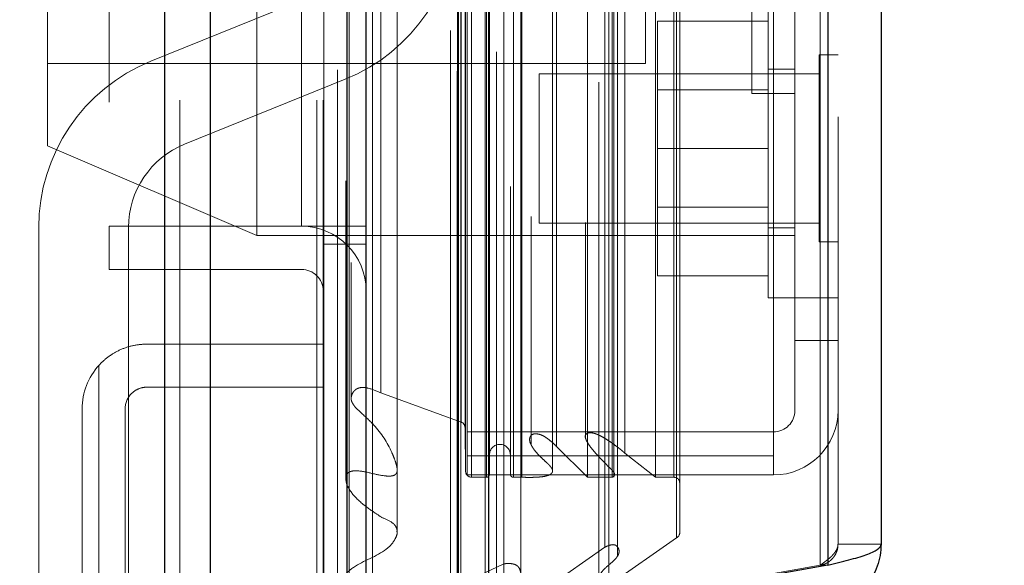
# Model space of a CAD drawing. Header units: inches. Extents: x 0.2 to 10.8, y 0.2 to 8.2.
# Tile 22 of 112: x 1.9484 to 2.0856, y 3.2049 to 3.281. Entities that reach past the tile are written whole.
import ezdxf

# ---------------------------------------------------------------- set-up
doc = ezdxf.new("R2010")
doc.units = ezdxf.units.IN
doc.header["$MEASUREMENT"] = 0
doc.linetypes.add('HIDDEN', pattern=[0.07500000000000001, 0.05, -0.025])
doc.layers.add('DIMENSIONS', color=140, linetype='Continuous')
doc.styles.add('SLDTEXTSTYLE0', font='TXT', dxfattribs={"width": 0.7})
doc.dimstyles.new('SLDDIMSTYLE1', dxfattribs={"dimtxt": 0.0849609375, "dimasz": 0.13, "dimexe": 0, "dimexo": 0.0625, "dimgap": 0.021240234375, "dimtad": 0, "dimtih": 1, "dimtoh": 1, "dimlfac": 12, "dimrnd": 1e-09, "dimzin": 12, "dimdsep": 46, "dimtxsty": 'SLDTEXTSTYLE0', "dimsah": 1, "dimcen": 0.09, "dimadec": 0, "dimazin": 3, "dimtfac": 1, "dimtmove": 0, "dimatfit": 0, "dimfxl": 0, "dimfrac": 2, "dimtolj": 1, "dimtzin": 12, "dimarcsym": 0})
doc.dimstyles.new('SLDDIMSTYLE3', dxfattribs={"dimtxt": 0.18, "dimasz": 0.13, "dimexe": 0, "dimexo": 0.0625, "dimgap": 0, "dimtad": 0, "dimtih": 1, "dimtoh": 1, "dimdec": 0, "dimrnd": 1e-09, "dimzin": 0, "dimdsep": 46, "dimtxsty": 'Standard', "dimsah": 1, "dimcen": 0.09, "dimadec": 0, "dimazin": 0, "dimtfac": 0.13, "dimtdec": 0, "dimtofl": 0, "dimtmove": 0, "dimatfit": 3, "dimfxl": 0, "dimfrac": 2, "dimtolj": 1, "dimtzin": 0, "dimarcsym": 0})

# ---------------------------------------------------------------- blocks, each defined once
blk = doc.blocks.new('_D_2')
at = {"layer": 'DIMENSIONS'}
for p, q in [((2.218366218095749, 3.315579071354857), (2.218366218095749, 3.565579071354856)), ((1.916194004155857, 3.315579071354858), (2.343366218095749, 3.315579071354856)), ((2.020719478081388, 3.163745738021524), (2.343366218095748, 3.163745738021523)), ((2.218366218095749, 2.911246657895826), (2.218366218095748, 3.163745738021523)), ((2.330081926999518, 2.911246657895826), (2.218366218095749, 2.911246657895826)), ((2.483274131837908, 2.911246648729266), (2.454744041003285, 2.911246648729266)), ((2.454744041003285, 2.911246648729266), (2.454744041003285, 2.776215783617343)), ((2.735743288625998, 2.911246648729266), (2.764273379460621, 2.911246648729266)), ((2.764273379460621, 2.911246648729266), (2.764273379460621, 2.776215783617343)), ((2.454744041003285, 2.776215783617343), (2.483274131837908, 2.776215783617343)), ((2.764273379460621, 2.776215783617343), (2.735743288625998, 2.776215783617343))]:
    blk.add_line(p, q, dxfattribs=at)
for points in [[(2.218366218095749, 3.315579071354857), (2.238366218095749, 3.445579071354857), (2.198366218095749, 3.445579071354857)], [(2.218366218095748, 3.163745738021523), (2.198366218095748, 3.033745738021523), (2.238366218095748, 3.033745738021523)]]:
    blk.add_solid(points, dxfattribs=at)
at = {"layer": 'DIMENSIONS', "char_height": 0.08333333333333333, "attachment_point": 1, "style": 'SLDTEXTSTYLE0'}
for s, insert in [('1.82', (2.483274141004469, 3.037689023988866)), ('46.3', (2.483274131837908, 2.883638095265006))]:
    blk.add_mtext(s, dxfattribs=dict(at, insert=insert))
blk = doc.blocks.new('_D_3')
at = {"layer": 'DIMENSIONS'}
for p, q in [((1.84483983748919, 3.244224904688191), (1.844839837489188, 2.842147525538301)), ((1.996673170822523, 3.119745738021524), (1.996673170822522, 2.842147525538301)), ((1.27022153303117, 2.967147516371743), (1.241691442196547, 2.967147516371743)), ((1.241691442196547, 2.967147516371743), (1.241691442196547, 2.832116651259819)), ((1.52269068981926, 2.967147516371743), (1.551220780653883, 2.967147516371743)), ((1.551220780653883, 2.967147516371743), (1.551220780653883, 2.832116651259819)), ((1.844839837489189, 2.967147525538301), (1.637823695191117, 2.967147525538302)), ((1.996673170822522, 2.967147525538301), (2.246673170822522, 2.967147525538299)), ((1.241691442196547, 2.832116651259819), (1.27022153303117, 2.832116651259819)), ((1.551220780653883, 2.832116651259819), (1.52269068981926, 2.832116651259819))]:
    blk.add_line(p, q, dxfattribs=at)
for points in [[(1.844839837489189, 2.967147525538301), (1.714839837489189, 2.987147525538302), (1.714839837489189, 2.947147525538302)], [(1.996673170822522, 2.967147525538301), (2.126673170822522, 2.9471475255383), (2.126673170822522, 2.9871475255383)]]:
    blk.add_solid(points, dxfattribs=at)
at = {"layer": 'DIMENSIONS', "char_height": 0.08333333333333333, "attachment_point": 1, "style": 'SLDTEXTSTYLE0'}
for s, insert in [('1.82', (1.270221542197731, 3.093589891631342)), ('46.3', (1.27022153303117, 2.939538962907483))]:
    blk.add_mtext(s, dxfattribs=dict(at, insert=insert))

msp = doc.modelspace()

# ---------------------------------------------------------------- linework, layer by layer
at = {"color": 7, "linetype": 'Continuous', "lineweight": 25}
for p, q in [((1.968597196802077, 3.169745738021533), (1.968597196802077, 5.115575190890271)), ((1.974961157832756, 3.169745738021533), (1.974961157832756, 5.114394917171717)), ((1.994037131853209, 3.169745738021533), (1.994037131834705, 5.105421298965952)), ((1.99667317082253, 3.169745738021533), (1.99667317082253, 5.105162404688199)), ((2.00947621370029, 5.079458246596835), (2.00947621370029, 3.19585015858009)), ((2.06099715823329, 5.070373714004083), (2.060997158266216, 3.204934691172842)), ((2.068434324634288, 5.067428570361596), (2.068434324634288, 3.207879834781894)), ((2.060997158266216, 3.204934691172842), (2.00947621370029, 3.19585015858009))]:
    msp.add_line(p, q, dxfattribs=at)
at = {"color": 7, "linetype": 'HIDDEN', "lineweight": 18}
for p, q in [((1.968597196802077, 5.115575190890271), (1.968597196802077, 3.169745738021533)), ((1.968597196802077, 5.115575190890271), (1.968597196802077, 3.169745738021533)), ((1.968597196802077, 3.169745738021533), (1.968597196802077, 5.115575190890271)), ((1.970718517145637, 3.169745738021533), (1.970718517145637, 5.114394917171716)), ((1.970718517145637, 3.169745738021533), (1.970718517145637, 5.114394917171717)), ((1.974961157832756, 3.169745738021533), (1.974961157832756, 5.114394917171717)), ((1.989794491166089, 3.169745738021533), (1.989794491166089, 5.105421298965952)), ((1.989794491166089, 3.169745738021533), (1.989794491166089, 5.105421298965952)), ((1.99067317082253, 3.169745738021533), (1.99067317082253, 5.105162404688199)), ((1.994037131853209, 3.169745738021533), (1.994037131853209, 5.105421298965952)), ((1.994291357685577, 3.183379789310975), (1.994291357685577, 5.091928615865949)), ((2.013701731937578, 3.192516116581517), (2.013701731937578, 5.082792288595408)), ((2.013701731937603, 3.192516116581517), (2.013701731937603, 5.082792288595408)), ((2.008434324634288, 5.079458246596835), (2.008434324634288, 3.19585015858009)), ((2.013276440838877, 3.196520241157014), (2.013276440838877, 5.078788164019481)), ((2.013786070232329, 3.196610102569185), (2.013786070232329, 5.078698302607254)), ((2.015839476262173, 3.197584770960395), (2.015839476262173, 5.07772363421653)), ((1.997546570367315, 3.198338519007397), (1.997546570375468, 5.076974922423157)), ((1.997546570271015, 3.198346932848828), (1.997546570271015, 5.076973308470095)), ((2.014847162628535, 5.076477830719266), (2.014847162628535, 3.198801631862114)), ((2.009373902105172, 5.073764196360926), (2.009373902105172, 3.201544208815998)), ((2.00940072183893, 3.20133449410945), (2.009400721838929, 5.073973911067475)), ((2.009852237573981, 3.202298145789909), (2.009852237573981, 5.073010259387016)), ((2.009852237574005, 3.202298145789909), (2.009852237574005, 5.073010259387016)), ((2.029082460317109, 5.07223584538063), (2.029082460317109, 3.20307667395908)), ((2.030514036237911, 3.202148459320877), (2.030514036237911, 5.073159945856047)), ((2.018237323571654, 3.203489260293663), (2.018237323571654, 5.071821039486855)), ((2.01587049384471, 3.205131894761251), (2.01587049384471, 5.070176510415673)), ((2.059955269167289, 5.070373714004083), (2.059955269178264, 3.204934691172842)), ((2.059955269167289, 3.20493469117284), (2.059955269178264, 5.070373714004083)), ((2.06099715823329, 3.20493469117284), (2.060997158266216, 5.070373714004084)), ((2.031694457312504, 3.206181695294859), (2.031694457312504, 5.069130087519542)), ((2.029929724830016, 3.207450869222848), (2.029929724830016, 5.067857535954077)), ((2.039946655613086, 3.208753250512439), (2.039946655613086, 5.066555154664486)), ((2.062434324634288, 5.067428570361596), (2.062434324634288, 3.207879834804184)), ((2.000983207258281, 3.209611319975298), (2.000983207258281, 5.065672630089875)), ((2.040379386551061, 3.209483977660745), (2.040379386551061, 5.065824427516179)), ((2.010523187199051, 3.2180345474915), (2.010523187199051, 5.057273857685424)), ((2.010523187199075, 3.2180345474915), (2.010523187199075, 5.057273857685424)), ((2.01136622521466, 3.217201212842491), (2.01136622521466, 5.058107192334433)), ((2.011366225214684, 3.217201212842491), (2.011366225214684, 5.058107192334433)), ((2.013439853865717, 5.058107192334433), (2.013439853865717, 3.217201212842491)), ((2.013439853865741, 3.217201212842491), (2.013439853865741, 5.058107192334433)), ((2.013856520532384, 3.217617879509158), (2.013856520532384, 5.057690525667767)), ((2.01677318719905, 5.057690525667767), (2.01677318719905, 3.217617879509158)), ((2.017189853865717, 3.217201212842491), (2.017189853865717, 5.058107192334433)), ((2.017189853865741, 5.058107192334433), (2.017189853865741, 3.217201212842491)), ((2.018363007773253, 3.217201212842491), (2.018363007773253, 5.058107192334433)), ((2.022661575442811, 3.218117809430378), (2.022661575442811, 5.057232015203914)), ((2.027533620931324, 3.217201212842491), (2.027533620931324, 5.058107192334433)), ((2.030978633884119, 3.217201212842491), (2.030978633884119, 5.058107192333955)), ((2.031190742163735, 3.217865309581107), (2.031190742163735, 5.057446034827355)), ((2.037013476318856, 3.217201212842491), (2.037013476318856, 5.058107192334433)), ((2.039546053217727, 3.217201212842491), (2.039546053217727, 5.058107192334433)), ((2.039546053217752, 3.217201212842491), (2.039546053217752, 5.058107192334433)), ((2.010767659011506, 3.220195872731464), (2.010767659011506, 5.05511253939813)), ((2.032705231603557, 3.220567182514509), (2.032705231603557, 5.054741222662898)), ((2.01965391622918, 5.053541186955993), (2.01965391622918, 3.221752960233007)), ((2.023208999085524, 3.221496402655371), (2.023208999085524, 5.053812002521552)), ((2.023208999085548, 3.221496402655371), (2.023208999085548, 5.053812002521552)), ((2.027264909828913, 5.052711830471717), (2.027264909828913, 3.222597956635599)), ((2.009905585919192, 3.224887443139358), (2.009905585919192, 5.050420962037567)), ((2.009905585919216, 3.224887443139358), (2.009905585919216, 5.050420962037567)), ((2.010452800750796, 3.224114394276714), (2.010452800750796, 5.051194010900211)), ((2.01045280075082, 3.224114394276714), (2.01045280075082, 5.051194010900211)), ((1.994579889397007, 5.047109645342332), (1.994579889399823, 3.228212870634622)), ((1.998713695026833, 3.228977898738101), (1.998713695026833, 5.046330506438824)), ((1.98767317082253, 3.252162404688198), (1.98767317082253, 5.023079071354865)), ((1.98767317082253, 3.252162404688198), (1.98767317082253, 5.023079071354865)), ((1.98767317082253, 3.2521624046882), (1.98767317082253, 5.023079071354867)), ((1.98767317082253, 3.2521624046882), (1.98767317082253, 5.023079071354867)), ((1.960839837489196, 3.569454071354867), (1.960839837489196, 3.2521624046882)), ((1.981434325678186, 3.250890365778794), (1.981434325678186, 3.39255703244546)), ((1.952267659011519, 3.263390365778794), (1.952267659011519, 3.38005703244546)), ((2.035600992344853, 3.274848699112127), (2.035600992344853, 3.368598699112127)), ((2.050434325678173, 3.270657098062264), (2.050434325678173, 3.327073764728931)), ((2.053434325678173, 3.220195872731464), (2.053434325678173, 3.290195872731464)), ((2.056434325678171, 3.236265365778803), (2.056434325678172, 3.290195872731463)), ((1.966672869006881, 3.275181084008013), (1.989065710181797, 3.284237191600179)), ((2.05268432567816, 3.283848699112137), (2.052684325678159, 3.263015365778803)), ((2.052684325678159, 3.280765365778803), (2.037267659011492, 3.280765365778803)), ((2.037267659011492, 3.280765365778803), (2.037267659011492, 3.263015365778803)), ((2.059830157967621, 3.276036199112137), (2.059830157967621, 3.263015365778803)), ((2.062434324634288, 3.276036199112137), (2.059830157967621, 3.276036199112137)), ((1.952267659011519, 3.274848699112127), (2.035600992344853, 3.274848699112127)), ((2.020767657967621, 3.27343203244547), (2.020767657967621, 3.263015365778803)), ((2.059830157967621, 3.27343203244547), (2.020767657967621, 3.27343203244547)), ((2.05643432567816, 3.27405703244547), (2.05268432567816, 3.27405703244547)), ((1.993752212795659, 3.272648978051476), (1.971359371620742, 3.263592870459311)), ((2.05268432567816, 3.271177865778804), (2.037267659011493, 3.271177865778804)), ((2.050434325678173, 3.270657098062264), (2.056434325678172, 3.270657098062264)), ((1.952267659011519, 3.263390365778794), (1.981434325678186, 3.250890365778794)), ((2.020767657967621, 3.263015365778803), (2.020767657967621, 3.252598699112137)), ((2.052684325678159, 3.263015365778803), (2.037267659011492, 3.263015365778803)), ((2.037267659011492, 3.263015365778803), (2.037267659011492, 3.245265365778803)), ((2.052684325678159, 3.263015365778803), (2.05268432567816, 3.24218203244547)), ((2.059830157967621, 3.263015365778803), (2.059830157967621, 3.24999453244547)), ((2.037267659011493, 3.254852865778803), (2.05268432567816, 3.254852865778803)), ((2.020767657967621, 3.252598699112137), (2.059830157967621, 3.252598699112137)), ((1.951045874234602, 3.203742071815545), (1.951045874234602, 3.252004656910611)), ((1.960839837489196, 3.2461624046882), (1.960839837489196, 3.2521624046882)), ((1.960839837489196, 3.2521624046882), (1.98767317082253, 3.2521624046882)), ((1.963545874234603, 3.252004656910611), (1.963545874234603, 3.203742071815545)), ((1.98767317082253, 3.2521624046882), (1.99067317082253, 3.2521624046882)), ((1.99067317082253, 3.2521624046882), (1.99667317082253, 3.2521624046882)), ((2.05268432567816, 3.251973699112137), (2.05643432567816, 3.251973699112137)), ((1.981434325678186, 3.250890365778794), (2.056434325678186, 3.250890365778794)), ((1.99067317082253, 3.2496624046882), (1.99667317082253, 3.2496624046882)), ((2.059830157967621, 3.24999453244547), (2.062434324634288, 3.24999453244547)), ((1.98767317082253, 3.2461624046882), (1.960839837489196, 3.2461624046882)), ((2.052684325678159, 3.245265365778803), (2.037267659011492, 3.245265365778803)), ((2.05268432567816, 3.24218203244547), (2.05643432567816, 3.24218203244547)), ((2.056434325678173, 3.24218203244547), (2.062434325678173, 3.24218203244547)), ((2.056434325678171, 3.236265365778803), (2.062434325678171, 3.236265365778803)), ((2.056434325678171, 3.226515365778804), (2.056434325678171, 3.236265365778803)), ((1.966089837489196, 3.235745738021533), (1.99067317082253, 3.235745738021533)), ((1.95942317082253, 3.171496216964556), (1.95942317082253, 3.232791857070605)), ((1.95942317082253, 3.232791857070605), (1.95942317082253, 3.171496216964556)), ((1.99067317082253, 3.229745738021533), (1.966089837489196, 3.229745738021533)), ((1.994579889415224, 3.22820853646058), (1.994579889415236, 3.228199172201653)), ((1.998713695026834, 3.228977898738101), (2.009905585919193, 3.224887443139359)), ((1.957089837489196, 3.226745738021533), (1.957089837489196, 3.178745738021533)), ((1.963089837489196, 3.226745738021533), (1.963089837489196, 3.178745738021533)), ((2.010452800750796, 3.224114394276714), (2.010523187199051, 3.2180345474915)), ((2.010767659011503, 3.223515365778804), (2.05343432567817, 3.223515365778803)), ((2.019653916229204, 3.221752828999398), (2.019653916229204, 3.221742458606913)), ((2.023208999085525, 3.221496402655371), (2.027533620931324, 3.217201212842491)), ((2.010767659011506, 3.220195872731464), (2.053434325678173, 3.220195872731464)), ((2.010767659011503, 3.220195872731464), (2.010767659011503, 3.217515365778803)), ((2.032705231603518, 3.220567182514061), (2.037013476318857, 3.217201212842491)), ((2.05343432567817, 3.220195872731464), (2.05343432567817, 3.217515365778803)), ((2.022661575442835, 3.218101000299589), (2.022661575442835, 3.218117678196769)), ((2.010767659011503, 3.217515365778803), (2.05343432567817, 3.217515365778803)), ((2.01136622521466, 3.217201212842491), (2.013439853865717, 3.217201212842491)), ((2.017189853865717, 3.217201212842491), (2.018363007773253, 3.217201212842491)), ((2.027533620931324, 3.217201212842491), (2.030978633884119, 3.217201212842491)), ((2.031190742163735, 3.217201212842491), (2.031190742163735, 3.217865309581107)), ((2.037013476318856, 3.217201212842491), (2.039546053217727, 3.217201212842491)), ((2.039946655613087, 3.208753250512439), (2.030514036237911, 3.202148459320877)), ((2.029929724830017, 3.207450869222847), (2.015839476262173, 3.197584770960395)), ((2.062434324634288, 3.207879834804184), (2.068434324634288, 3.207879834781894)), ((2.031694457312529, 3.206177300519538), (2.031694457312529, 3.20618156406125)), ((2.059955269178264, 3.204934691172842), (2.008434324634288, 3.19585015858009)), ((2.01587049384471, 3.205131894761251), (2.009852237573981, 3.202298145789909)), ((2.060997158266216, 3.204934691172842), (2.059955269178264, 3.204934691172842))]:
    msp.add_line(p, q, dxfattribs=at)
at = {"color": 7, "linetype": 'HIDDEN', "lineweight": 18, "flags": 128}
for points in [[(1.990784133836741, 5.091985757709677), (1.990783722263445, 4.152750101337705), (1.990784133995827, 3.183322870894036)], [(1.992683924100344, 5.073944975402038), (1.992683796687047, 4.152750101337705), (1.99268392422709, 3.201365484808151)], [(2.000983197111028, 3.209612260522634), (2.000982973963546, 4.060416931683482), (2.000983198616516, 5.065696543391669)], [(1.993854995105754, 5.058488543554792), (1.993854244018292, 4.152750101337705), (1.99385499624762, 3.2168373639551)], [(1.99385499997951, 5.058487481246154), (1.993854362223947, 4.176266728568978), (1.99385500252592, 3.216820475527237)], [(2.000971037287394, 3.218524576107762), (2.000971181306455, 4.122540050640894), (2.000971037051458, 5.056782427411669)]]:
    msp.add_lwpolyline(points, dxfattribs=at)
at = {"color": 7, "linetype": 'HIDDEN', "lineweight": 18}
for centre, radius, start, end in [((1.984379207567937, 3.295825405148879), 0.02500000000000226, 292.0193813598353, 0), ((1.976045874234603, 3.252004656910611), 0.02500000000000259, 112.0193813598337, 180), ((1.976045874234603, 3.252004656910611), 0.0125000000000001, 112.0193813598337, 180), ((1.98767317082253, 3.2431624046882), 0.009000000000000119, 0, 90), ((1.98767317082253, 3.2431624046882), 0.003000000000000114, 0, 90), ((1.966089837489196, 3.226745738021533), 0.009000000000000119, 137.7945535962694, 180), ((2.053434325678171, 3.226515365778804), 0.003000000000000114, 270.0000000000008, 0), ((2.053434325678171, 3.226515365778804), 0.009000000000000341, 270.0000000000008, 0), ((2.009619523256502, 3.224104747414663), 0.0008333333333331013, 0.6632841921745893, 69.92345722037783), ((2.015314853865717, 3.220326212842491), 0.001458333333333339, 0, 180), ((2.01136622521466, 3.218044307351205), 0.0008430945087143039, 180.6632841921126, 270.0000000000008), ((2.013439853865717, 3.217617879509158), 0.0004166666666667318, 270.0000000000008, 0), ((2.017189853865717, 3.217617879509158), 0.0004166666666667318, 180, 270.0000000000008), ((2.039546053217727, 3.216367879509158), 0.0008333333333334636, 0, 90), ((2.039546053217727, 3.209483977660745), 0.0008333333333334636, 298.7326247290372, 0)]:
    msp.add_arc(centre, radius, start, end, dxfattribs=at)
for points, knots in [([(1.95942317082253, 3.232791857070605), (1.959849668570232, 3.233262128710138), (1.960317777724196, 3.233679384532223), (1.961333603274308, 3.234411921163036), (1.961888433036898, 3.234729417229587), (1.963032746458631, 3.235233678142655), (1.963624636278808, 3.235424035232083), (1.964846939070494, 3.235681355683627), (1.965469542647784, 3.235745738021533), (1.966089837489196, 3.235745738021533)], [0, 0, 0, 0, 0.25, 0.25, 0.5, 0.5, 0.75, 0.75, 1, 1, 1, 1]), ([(1.966089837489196, 3.229745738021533), (1.965699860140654, 3.229745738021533), (1.965315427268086, 3.229670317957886), (1.964591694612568, 3.22937413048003), (1.964258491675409, 3.229154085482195), (1.96342179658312, 3.228326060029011), (1.963089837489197, 3.227544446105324), (1.963089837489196, 3.226745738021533)], [0, 0, 0, 0, 0.2500000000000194, 0.2500000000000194, 0.5000000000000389, 0.5000000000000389, 1, 1, 1, 1]), ([(2.00096403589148, 3.20961226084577), (2.000969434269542, 3.209671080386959), (2.000993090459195, 3.209928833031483), (2.000843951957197, 3.210302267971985), (2.00033546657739, 3.210969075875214), (1.999106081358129, 3.211419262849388), (1.997603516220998, 3.212416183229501), (1.995892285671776, 3.213643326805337), (1.994546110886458, 3.215033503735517), (1.993961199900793, 3.21616664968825), (1.993830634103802, 3.216861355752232), (1.993853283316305, 3.217313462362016), (1.993996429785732, 3.217643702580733), (1.994144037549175, 3.217822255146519), (1.994367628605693, 3.217961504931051), (1.994776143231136, 3.21809251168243), (1.995861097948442, 3.218118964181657), (1.997441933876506, 3.217748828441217), (1.998962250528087, 3.217395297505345), (1.999977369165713, 3.217338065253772), (2.000415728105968, 3.217411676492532), (2.000666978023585, 3.217511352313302), (2.000820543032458, 3.217647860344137), (2.000931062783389, 3.217810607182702), (2.001020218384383, 3.218107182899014), (2.000989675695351, 3.218468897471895), (2.000853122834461, 3.219092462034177), (2.000601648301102, 3.219812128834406), (1.999805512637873, 3.22176531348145), (1.998351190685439, 3.224044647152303), (1.996162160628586, 3.225982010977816), (1.995127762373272, 3.22697553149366), (1.99473546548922, 3.227544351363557), (1.994554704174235, 3.228022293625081), (1.994603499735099, 3.228552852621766), (1.994815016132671, 3.229010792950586), (1.995110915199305, 3.229371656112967), (1.995434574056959, 3.229558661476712), (1.995758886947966, 3.229676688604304), (1.996249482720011, 3.229741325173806), (1.997318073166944, 3.229565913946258), (1.998111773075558, 3.229231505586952), (1.998713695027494, 3.22897789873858)], [0, 0, 0, 0, 0.005699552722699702, 0.024975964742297, 0.03714967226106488, 0.07796369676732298, 0.1161030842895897, 0.1791883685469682, 0.2458947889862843, 0.278375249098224, 0.2955433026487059, 0.3127859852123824, 0.3217418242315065, 0.3288548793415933, 0.3345184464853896, 0.3414173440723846, 0.3588532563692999, 0.4077646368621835, 0.4542403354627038, 0.4696557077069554, 0.4768692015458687, 0.4849635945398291, 0.4891501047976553, 0.4935847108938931, 0.5023139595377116, 0.5177679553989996, 0.5293337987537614, 0.5638336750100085, 0.5897060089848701, 0.7271164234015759, 0.8019340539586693, 0.8328020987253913, 0.8466239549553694, 0.8632123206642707, 0.8799299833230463, 0.8970867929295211, 0.9120667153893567, 0.9189232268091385, 0.9254267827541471, 0.9370639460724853, 0.9522708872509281, 1, 1, 1, 1]), ([(2.018363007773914, 3.21720121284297), (2.01866258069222, 3.217192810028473), (2.019226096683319, 3.21717700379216), (2.020018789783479, 3.217186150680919), (2.020705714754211, 3.217218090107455), (2.021289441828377, 3.217278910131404), (2.021780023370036, 3.217371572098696), (2.022190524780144, 3.217503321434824), (2.022510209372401, 3.2177042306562), (2.022692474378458, 3.218007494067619), (2.022640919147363, 3.218261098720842), (2.022513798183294, 3.218485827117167), (2.022339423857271, 3.218728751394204), (2.022052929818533, 3.219037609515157), (2.021589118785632, 3.219467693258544), (2.021021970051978, 3.219984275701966), (2.020457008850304, 3.220573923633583), (2.020001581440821, 3.221133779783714), (2.019676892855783, 3.221666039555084), (2.019453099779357, 3.222160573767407), (2.019437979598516, 3.222584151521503), (2.019551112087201, 3.222902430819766), (2.019729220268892, 3.223118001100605), (2.01999054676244, 3.223232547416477), (2.020292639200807, 3.223257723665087), (2.020640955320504, 3.223223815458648), (2.02103973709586, 3.223120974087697), (2.021498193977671, 3.222903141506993), (2.022000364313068, 3.222550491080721), (2.022600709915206, 3.222085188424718), (2.022993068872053, 3.221705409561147), (2.023208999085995, 3.221496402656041)], [0, 0, 0, 0, 0.05160017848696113, 0.09706326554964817, 0.1364041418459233, 0.1700382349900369, 0.1985190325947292, 0.2234229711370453, 0.2470195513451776, 0.2713163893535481, 0.2966105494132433, 0.3102882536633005, 0.3318030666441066, 0.3615707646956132, 0.3999268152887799, 0.4632548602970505, 0.5211071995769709, 0.5733358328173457, 0.6200679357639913, 0.6617528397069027, 0.6994333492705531, 0.7213754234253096, 0.7400102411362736, 0.7567370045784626, 0.7731511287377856, 0.7917149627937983, 0.8167908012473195, 0.846206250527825, 0.885817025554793, 0.937160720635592, 1, 1, 1, 1]), ([(2.03097863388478, 3.21720121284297), (2.030998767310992, 3.217210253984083), (2.031052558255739, 3.217234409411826), (2.031138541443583, 3.217288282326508), (2.031237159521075, 3.217377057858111), (2.031312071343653, 3.217515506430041), (2.031287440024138, 3.217701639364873), (2.031187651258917, 3.217885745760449), (2.030964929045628, 3.218185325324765), (2.030576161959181, 3.218537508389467), (2.03010459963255, 3.219021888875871), (2.029621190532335, 3.219510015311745), (2.029148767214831, 3.220002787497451), (2.028676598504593, 3.220521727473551), (2.028208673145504, 3.221068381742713), (2.027757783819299, 3.221645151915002), (2.027436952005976, 3.222150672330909), (2.027255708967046, 3.22257463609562), (2.027170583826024, 3.22290745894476), (2.027273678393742, 3.223167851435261), (2.027450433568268, 3.223310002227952), (2.027621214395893, 3.223373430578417), (2.027832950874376, 3.223398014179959), (2.028074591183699, 3.22339119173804), (2.028334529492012, 3.223351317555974), (2.02866429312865, 3.223259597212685), (2.029075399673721, 3.223088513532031), (2.029584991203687, 3.222831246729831), (2.030156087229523, 3.222492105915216), (2.030713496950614, 3.222120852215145), (2.031225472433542, 3.221752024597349), (2.031666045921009, 3.221429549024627), (2.032060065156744, 3.221127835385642), (2.032405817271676, 3.220844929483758), (2.03260897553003, 3.220656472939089), (2.032705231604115, 3.220567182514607)], [0, 0, 0, 0, 0.004393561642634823, 0.01173838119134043, 0.02163481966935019, 0.0335056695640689, 0.04779306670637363, 0.06568677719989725, 0.08271741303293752, 0.1309393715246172, 0.1816873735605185, 0.2321676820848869, 0.2822821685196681, 0.3319640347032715, 0.3859283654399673, 0.4419291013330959, 0.4994657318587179, 0.5270850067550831, 0.5544187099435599, 0.5825390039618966, 0.5921652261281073, 0.6028740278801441, 0.6156206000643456, 0.6301815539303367, 0.6459191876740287, 0.6630307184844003, 0.6933290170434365, 0.7305967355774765, 0.7749517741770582, 0.8266059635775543, 0.8674982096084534, 0.9053336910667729, 0.9400534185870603, 0.9715974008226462, 1, 1, 1, 1]), ([(2.00096894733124, 3.209611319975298), (2.000974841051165, 3.209582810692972), (2.001022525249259, 3.209352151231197), (2.000823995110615, 3.208772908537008), (2.000351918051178, 3.207963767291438), (1.998625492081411, 3.206299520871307), (1.995503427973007, 3.205348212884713), (1.993500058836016, 3.203480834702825), (1.992916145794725, 3.202402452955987), (1.992689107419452, 3.201749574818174), (1.992706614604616, 3.201459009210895), (1.99271157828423, 3.201376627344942)], [0, 0, 0, 0, 0.008151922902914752, 0.06595459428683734, 0.1646607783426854, 0.2580058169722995, 0.648434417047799, 0.8120717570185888, 0.9180309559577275, 0.9767599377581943, 1, 1, 1, 1]), ([(2.03051403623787, 3.202148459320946), (2.030473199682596, 3.202127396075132), (2.030391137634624, 3.202085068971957), (2.030246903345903, 3.202045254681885), (2.030093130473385, 3.202023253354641), (2.029932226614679, 3.202020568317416), (2.029769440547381, 3.20203663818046), (2.029609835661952, 3.202071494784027), (2.029459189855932, 3.202125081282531), (2.029323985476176, 3.202197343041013), (2.02918628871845, 3.202309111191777), (2.029067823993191, 3.202507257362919), (2.029037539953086, 3.202771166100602), (2.029064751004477, 3.203049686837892), (2.029195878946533, 3.20352790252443), (2.02963904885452, 3.20426878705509), (2.030435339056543, 3.204927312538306), (2.031091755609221, 3.205484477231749), (2.031512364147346, 3.205913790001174), (2.031833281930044, 3.206382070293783), (2.031972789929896, 3.206883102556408), (2.031840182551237, 3.207334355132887), (2.031581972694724, 3.207650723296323), (2.031319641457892, 3.207789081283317), (2.031057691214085, 3.207815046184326), (2.030790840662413, 3.207778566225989), (2.030522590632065, 3.207701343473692), (2.030233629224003, 3.207587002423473), (2.030044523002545, 3.207502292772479), (2.029929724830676, 3.207450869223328)], [0, 0, 0, 0, 0.01286879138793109, 0.02586014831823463, 0.03915414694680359, 0.05280973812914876, 0.06678895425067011, 0.08099193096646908, 0.09530063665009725, 0.1096358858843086, 0.1240351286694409, 0.1483514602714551, 0.1869717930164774, 0.2169893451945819, 0.2495702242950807, 0.3631535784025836, 0.4986136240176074, 0.5635885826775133, 0.6272607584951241, 0.6891535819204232, 0.748188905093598, 0.8066944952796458, 0.8499554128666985, 0.8739836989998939, 0.8919318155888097, 0.9150774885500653, 0.9430074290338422, 0.9654022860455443, 1, 1, 1, 1]), ([(2.062434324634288, 3.207879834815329), (2.062431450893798, 3.207809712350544), (2.062425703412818, 3.207669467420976), (2.062379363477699, 3.20745909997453), (2.062305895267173, 3.207248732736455), (2.062203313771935, 3.207038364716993), (2.062073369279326, 3.206827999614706), (2.061917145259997, 3.206617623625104), (2.061691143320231, 3.206354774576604), (2.061372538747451, 3.2060390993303), (2.060941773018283, 3.205670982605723), (2.060466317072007, 3.205302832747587), (2.060125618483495, 3.20505740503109), (2.059955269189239, 3.204934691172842)], [0, 0, 0, 0, 0.07144899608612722, 0.1428979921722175, 0.2143469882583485, 0.2857959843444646, 0.3572449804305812, 0.4286939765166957, 0.5001429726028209, 0.6251072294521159, 0.7500714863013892, 0.8750357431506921, 0.9999999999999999, 0.9999999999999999, 0.9999999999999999, 0.9999999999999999]), ([(2.059955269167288, 3.204925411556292), (2.060052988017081, 3.204945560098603), (2.060248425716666, 3.204985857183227), (2.06053210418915, 3.205082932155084), (2.060805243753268, 3.205205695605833), (2.061064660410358, 3.205355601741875), (2.061307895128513, 3.205530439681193), (2.061532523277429, 3.205728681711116), (2.061787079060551, 3.206003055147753), (2.062045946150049, 3.206372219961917), (2.062266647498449, 3.206848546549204), (2.062407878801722, 3.20735624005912), (2.062425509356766, 3.207705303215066), (2.062434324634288, 3.207879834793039)], [0, 0, 0, 0, 0.07144899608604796, 0.1428979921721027, 0.2143469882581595, 0.2857959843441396, 0.3572449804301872, 0.4286939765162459, 0.5001429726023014, 0.6251072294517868, 0.7500714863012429, 0.8750357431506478, 1, 1, 1, 1]), ([(2.015839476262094, 3.197584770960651), (2.015803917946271, 3.197575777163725), (2.015731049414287, 3.197557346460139), (2.015610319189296, 3.197552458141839), (2.015483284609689, 3.197565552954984), (2.015351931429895, 3.197598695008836), (2.015220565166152, 3.19765106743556), (2.015094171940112, 3.197721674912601), (2.014978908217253, 3.197808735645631), (2.014873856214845, 3.197918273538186), (2.014765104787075, 3.198086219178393), (2.01466896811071, 3.198461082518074), (2.014895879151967, 3.198970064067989), (2.015343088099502, 3.19957236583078), (2.015945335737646, 3.200187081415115), (2.016680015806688, 3.200815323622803), (2.017273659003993, 3.201348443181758), (2.01765806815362, 3.201821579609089), (2.017905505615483, 3.202207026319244), (2.018118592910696, 3.202675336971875), (2.018250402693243, 3.203229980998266), (2.018244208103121, 3.203815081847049), (2.018117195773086, 3.2043623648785), (2.017882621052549, 3.204744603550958), (2.017583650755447, 3.204980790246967), (2.017219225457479, 3.205115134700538), (2.016800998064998, 3.205177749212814), (2.016340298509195, 3.205187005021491), (2.016028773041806, 3.205150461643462), (2.015870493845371, 3.20513189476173)], [0, 0, 0, 0, 0.008015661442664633, 0.01642624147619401, 0.02548130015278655, 0.03532265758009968, 0.04596837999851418, 0.05731829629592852, 0.06918684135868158, 0.08154973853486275, 0.09716460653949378, 0.1262066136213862, 0.1938647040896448, 0.2508569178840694, 0.3344528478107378, 0.4187957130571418, 0.501014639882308, 0.536112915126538, 0.5786151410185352, 0.6281782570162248, 0.6848127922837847, 0.750008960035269, 0.806490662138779, 0.8477526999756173, 0.8748195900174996, 0.9022650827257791, 0.9327237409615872, 0.9658184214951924, 1, 1, 1, 1])]:
    msp.add_open_spline(points, degree=3, knots=knots, dxfattribs=at)
at = {"color": 7, "linetype": 'Continuous', "lineweight": 25}
for points in [[(2.060997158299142, 3.204934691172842), (2.062028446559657, 3.205180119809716), (2.063027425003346, 3.205425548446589), (2.064841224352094, 3.205916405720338), (2.065655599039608, 3.206161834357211), (2.067001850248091, 3.206652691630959), (2.067533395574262, 3.206898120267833), (2.068249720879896, 3.207388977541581), (2.068434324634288, 3.207634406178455), (2.068434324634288, 3.207879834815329)], [(2.068434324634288, 3.207879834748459), (2.068434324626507, 3.206832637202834), (2.068249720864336, 3.205785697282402), (2.06753339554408, 3.203817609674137), (2.067001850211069, 3.20289694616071), (2.065655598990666, 3.201292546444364), (2.064841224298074, 3.200609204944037), (2.063027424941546, 3.199562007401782), (2.062028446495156, 3.199198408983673), (2.06099715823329, 3.199016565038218)]]:
    msp.add_open_spline(points, degree=3, knots=[0, 0, 0, 0, 0.25, 0.25, 0.5, 0.5, 0.75, 0.75, 1, 1, 1, 1], dxfattribs=at)

# ---------------------------------------------------------------- dimensions: what is measured, and where the dimension line sits
at = {"layer": 'DIMENSIONS'}
dim = msp.add_linear_dim(base=(2.218366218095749, 3.163745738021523), p1=(1.866194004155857, 3.315579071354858), p2=(1.970719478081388, 3.163745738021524), angle=90.0000000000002, dimstyle='SLDDIMSTYLE1', dxfattribs=at)
dim.commit()
dim.dimension.update_dxf_attribs({"geometry": '_D_2', "text_midpoint": (2.218366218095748, 2.911246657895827), "dimtype": 160})
dim = msp.add_linear_dim(base=(1.996673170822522, 2.967147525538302), p1=(1.84483983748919, 3.294224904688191), p2=(1.996673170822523, 3.169745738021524), dimstyle='SLDDIMSTYLE1', dxfattribs=at)
dim.commit()
dim.dimension.update_dxf_attribs({"geometry": '_D_3', "text_midpoint": (1.396456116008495, 2.967147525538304), "dimtype": 160})

# ---------------------------------------------------------------- leaders
msp.add_leader([(1.854562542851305, 3.306918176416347), (2.049054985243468, 2.545644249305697), (1.97541685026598, 2.545644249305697)], dimstyle='SLDDIMSTYLE3', dxfattribs=at)

doc.saveas('drawing.dxf')
